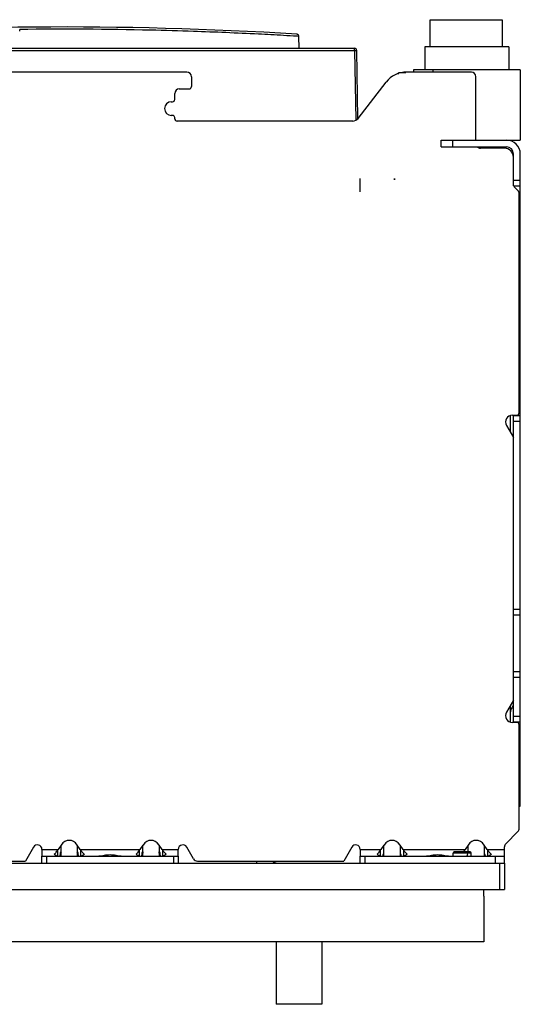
# Model space of a CAD drawing. Header units: millimetres. Extents: x 64 to 504, y 175 to 608.
# Tile 3 of 3: x 283 to 504, y 175 to 608. Entities that reach past the tile are written whole.
import ezdxf

# ---------------------------------------------------------------- set-up
doc = ezdxf.new("R2010")
doc.units = ezdxf.units.MM
doc.header["$LTSCALE"] = 50.95226
doc.layers.get('0').update_dxf_attribs({"linetype": 'CONTINUOUS'})

msp = doc.modelspace()

# ---------------------------------------------------------------- linework, layer by layer
at = {"color": 7}
for p, q in [((463.89, 596.36), (463.89, 608.36)), ((463.89, 608.36), (495.64, 608.36)), ((495.64, 608.36), (495.64, 596.36)), ((283.38, 603.25), (283.38, 604.06)), ((406.17, 601.01), (405.35, 601.06)), ((406.25, 595.76), (406.17, 601.01)), ((174.47, 595.76), (430.64, 595.76)), ((174.47, 594.77), (430.64, 594.77)), ((430.64, 594.77), (430.64, 595.76)), ((430.64, 594.77), (431.18, 564.14)), ((432.17, 564.94), (431.64, 594.77)), ((461.57, 596.36), (461.57, 586.36)), ((498.57, 596.36), (461.57, 596.36)), ((498.57, 596.36), (498.57, 586.36)), ((356.91, 585.29), (188.33, 585.29)), ((449.64, 584.37), (450.29, 585.2)), ((450.29, 585.2), (453.21, 585.2)), ((482.07, 585.29), (453.61, 585.29)), ((456.57, 586.36), (456.57, 585.29)), ((503.57, 586.36), (456.57, 586.36)), ((465.07, 586.36), (465.07, 585.29)), ((503.57, 586.36), (503.57, 555.36)), ((358.91, 583.29), (358.91, 578.9)), ((432.21, 564.94), (444.52, 580.84)), ((484.07, 555.36), (484.07, 583.29)), ((353.57, 577.9), (357.91, 577.9)), ((350.07, 572.28), (350.57, 572.28)), ((351.57, 573.28), (351.57, 575.9)), ((350.57, 566.28), (350.07, 566.28)), ((351.57, 564.78), (351.57, 565.28)), ((429.84, 563.78), (352.57, 563.78)), ((468.77, 555.36), (503.57, 555.36)), ((468.77, 552.36), (468.77, 555.36)), ((473.77, 555.36), (473.77, 552.36)), ((468.77, 552.36), (497.57, 552.36)), ((496.57, 551.79), (486.07, 551.79)), ((494.32, 552.36), (494.89, 551.79)), ((500.57, 535.26), (500.57, 549.36)), ((503.57, 262.36), (503.57, 549.36)), ((432.96, 538.56), (432.96, 532.56)), ((432.99, 538.56), (432.99, 532.56)), ((448.13, 538.56), (448.13, 537.94)), ((448.16, 538.56), (448.16, 537.94)), ((500.57, 537.76), (503.57, 537.76)), ((500.57, 535.26), (503.57, 535.26)), ((501.15, 534.51), (502.48, 533.19)), ((503.07, 435.4), (503.07, 531.77)), ((503.57, 530.36), (503.07, 530.36)), ((503.07, 440.36), (503.57, 440.36)), ((499.07, 434.03), (499.07, 427.13)), ((500.07, 434.4), (502.07, 434.4)), ((500.57, 434.26), (503.57, 434.26)), ((500.57, 299.46), (500.57, 434.26)), ((497.47, 429.9), (500.57, 424.53)), ((500.57, 431.76), (503.57, 431.76)), ((503.57, 348.96), (500.57, 348.96)), ((503.57, 346.46), (500.57, 346.46)), ((503.57, 321.46), (500.57, 321.46)), ((503.57, 318.96), (500.57, 318.96)), ((500.57, 309.07), (497.47, 303.7)), ((500.22, 308.46), (500.57, 308.46)), ((499.07, 306.47), (499.07, 299.56)), ((502.07, 299.2), (500.07, 299.2)), ((500.57, 301.96), (503.57, 301.96)), ((500.57, 299.46), (503.57, 299.46)), ((503.07, 252.58), (503.07, 298.2)), ((503.57, 293.36), (503.07, 293.36)), ((503.07, 262.36), (503.57, 262.36)), ((502.48, 251.16), (497.15, 245.84)), ((289.42, 244.35), (285.89, 238.25)), ((293.15, 243.35), (300.25, 243.35)), ((293.15, 243.35), (293.15, 240.35)), ((299.96, 242.9), (299.96, 240.38)), ((301.61, 245.27), (300.25, 243.35)), ((301.61, 240.35), (301.61, 245.27)), ((310.04, 243.35), (308.68, 245.27)), ((308.68, 245.27), (308.68, 240.35)), ((310.04, 243.35), (336.25, 243.35)), ((310.33, 240.38), (310.33, 242.9)), ((335.96, 242.9), (335.96, 240.38)), ((337.61, 245.27), (336.25, 243.35)), ((337.61, 240.35), (337.61, 245.27)), ((346.04, 243.35), (344.68, 245.27)), ((344.68, 245.27), (344.68, 240.35)), ((346.04, 243.35), (353.15, 243.35)), ((346.33, 240.38), (346.33, 242.9)), ((353.15, 240.35), (353.15, 243.35)), ((359.82, 239.25), (356.88, 244.35)), ((429.42, 244.35), (425.89, 238.25)), ((433.15, 243.35), (442.25, 243.35)), ((433.15, 243.35), (433.15, 240.35)), ((441.96, 242.9), (441.96, 240.38)), ((443.61, 245.27), (442.25, 243.35)), ((443.61, 240.35), (443.61, 245.27)), ((452.04, 243.35), (450.68, 245.27)), ((450.68, 245.27), (450.68, 240.35)), ((452.04, 243.35), (479.25, 243.35)), ((452.33, 240.38), (452.33, 242.9)), ((478.96, 242.9), (478.96, 242.26)), ((480.61, 245.27), (479.25, 243.35)), ((480.61, 242.26), (480.61, 245.27)), ((489.04, 243.35), (487.68, 245.27)), ((487.68, 245.27), (487.68, 240.35)), ((489.04, 243.35), (496.57, 243.35)), ((489.33, 240.38), (489.33, 242.9)), ((496.57, 237.35), (496.57, 244.42)), ((252.4, 238.25), (285.89, 238.25)), ((293.15, 240.35), (353.15, 240.35)), ((293.15, 237.35), (293.15, 240.35)), ((295.15, 240.35), (295.15, 237.35)), ((301.14, 242.04), (301.13, 240.5)), ((301.78, 242.04), (301.14, 242.04)), ((309.14, 242.04), (308.49, 242.04)), ((309.13, 240.5), (309.14, 242.04)), ((337.14, 242.04), (337.13, 240.5)), ((337.78, 242.04), (337.14, 242.04)), ((345.14, 242.04), (344.49, 242.04)), ((345.13, 240.5), (345.14, 242.04)), ((351.15, 237.35), (351.15, 240.35)), ((353.15, 240.35), (353.15, 237.35)), ((361.56, 238.25), (425.89, 238.25)), ((387.57, 238.25), (387.57, 237.26)), ((433.15, 240.35), (496.57, 240.35)), ((433.15, 237.35), (433.15, 240.35)), ((435.15, 240.35), (435.15, 237.35)), ((443.14, 241.14), (443.13, 240.05)), ((443.44, 241.14), (443.14, 241.14)), ((451.14, 241.14), (450.83, 241.14)), ((451.13, 240.05), (451.14, 241.14)), ((482, 241.76), (474, 241.76)), ((474, 240.35), (474, 241.76)), ((481.5, 242.26), (474.5, 242.26)), ((480.14, 241.14), (480.13, 240.05)), ((480.44, 241.14), (480.14, 241.14)), ((482, 240.35), (482, 241.76)), ((488.14, 241.14), (487.83, 241.14)), ((488.13, 240.05), (488.14, 241.14)), ((492.57, 240.35), (492.57, 237.35)), ((157.04, 237.26), (496.57, 237.26)), ((293.15, 237.35), (353.15, 237.35)), ((433.15, 237.35), (496.57, 237.35)), ((474, 237.26), (474, 237.35)), ((482, 237.26), (482, 237.35)), ((494.57, 225.76), (494.57, 237.26)), ((496.57, 237.26), (496.57, 225.76)), ((182.57, 225.76), (496.57, 225.76)), ((487.52, 222.76), (487.57, 225.76)), ((487.52, 222.76), (487.52, 202.76)), ((487.52, 202.76), (191.62, 202.76)), ((396.25, 202.76), (396.25, 175.21)), ((416.25, 202.76), (416.25, 175.21)), ((416.25, 175.21), (396.25, 175.21))]:
    msp.add_line(p, q, dxfattribs=at)
for points in [[(406.17, 601.01), (406.05, 601.02), (405.18, 601.07)], [(406.17, 601.01), (406.14, 601.24), (405.95, 601.61), (405.23, 601.99)]]:
    msp.add_lwpolyline(points, dxfattribs=at)
for centre, radius, start, end in [((302.56, -1061.27), 1666.42, 86.46744, 94.40827), ((430.64, 594.76), 1, 0.9999, 90), ((356.91, 583.29), 2, 0, 90), ((453.61, 573.8), 11.49, 90, 142.2289), ((482.07, 583.29), 2, 0, 90), ((353.57, 575.9), 2, 90, 180), ((357.91, 578.9), 1, 270, 360), ((350.07, 569.28), 3, 90, 270), ((350.57, 573.28), 1, 270, 360), ((350.57, 565.28), 1, 0, 90), ((352.57, 564.78), 1, 180, 270), ((429.84, 566.78), 3, 270, 322.2289), ((497.57, 549.36), 6, 0, 90), ((486.07, 553.79), 2, 226.1791, 270), ((496.57, 547.79), 4, 0, 90), ((497.57, 549.36), 3, 0, 90), ((502.57, 535.93), 2, 199.6752, 225), ((501.07, 531.77), 2, 0, 45), ((500.07, 431.4), 3, 90, 210), ((502.07, 435.4), 1, 270, 360), ((500.07, 302.2), 3, 150, 270), ((504.96, 302.77), 5.89, 166.0368, 179.9532), ((502.07, 298.2), 1, 0, 90), ((501.07, 252.58), 2, 315, 360), ((291.15, 243.35), 2, 0, 150), ((355.15, 243.35), 2, 30, 180), ((431.15, 243.35), 2, 0, 150), ((498.57, 244.42), 2, 135, 180), ((361.56, 240.25), 2, 210, 270), ((474.5, 241.76), 0.5, 90, 180), ((472.87, 246.64), 7.15, 322.2186, 322.7325), ((481.5, 241.76), 0.5, 0, 90), ((397.57, 242.26), 5, 233.9623, 270)]:
    msp.add_arc(centre, radius, start, end, dxfattribs=at)
for centre, major_axis, ratio, start_param, end_param in [((305.15, 240.27), (0, 7.07), 0.707107, -0.785245, 0.785245), ((341.15, 240.27), (0, 7.07), 0.707107, -0.785245, 0.785245), ((447.15, 240.27), (0, 7.07), 0.707107, -0.785245, 0.785245), ((484.15, 240.27), (0, 7.07), 0.707107, -0.785245, 0.785245), ((302.38, 243.35), (2.77, 2.77), 0.414214, 1.963648, 2.113606), ((307.92, 243.35), (2.77, -2.77), 0.414214, 1.027987, 1.177944), ((338.38, 243.35), (2.77, 2.77), 0.414214, 1.963648, 2.113606), ((343.92, 243.35), (2.77, -2.77), 0.414214, 1.027987, 1.177944), ((444.38, 243.35), (2.77, 2.77), 0.414214, 1.963648, 2.113606), ((449.92, 243.35), (2.77, -2.77), 0.414214, 1.027987, 1.177944), ((481.38, 243.35), (2.77, 2.77), 0.414214, 1.963648, 2.113606), ((486.92, 243.35), (2.77, -2.77), 0.414214, 1.027987, 1.177944)]:
    msp.add_ellipse(centre, major_axis=major_axis, ratio=ratio, start_param=start_param, end_param=end_param, dxfattribs=at)
for points, knots in [([(359.79, 603.2), (353.51, 603.41), (328.04, 604.14), (302.56, 604.29), (283.38, 604.06)], [0, 0, 0, 0, 0.246687, 1, 1, 1, 1]), ([(405.35, 601.06), (403.37, 601.17), (397.71, 601.51), (382.53, 602.31), (369.32, 602.88), (359.79, 603.2)], [0, 0, 0, 0, 0.130679, 0.372603, 1, 1, 1, 1]), ([(430.64, 594.77), (430.77, 594.78), (430.96, 594.78), (431.19, 594.78), (431.34, 594.78), (431.46, 594.78), (431.56, 594.78), (431.6, 594.77), (431.64, 594.78), (431.64, 594.77)], [0, 0, 0, 0, 0.38252, 0.555398, 0.706801, 0.831041, 0.923531, 0.980451, 1, 1, 1, 1]), ([(500.57, 306.73), (500.41, 306.54), (499.82, 305.79), (499.41, 304.89), (499.24, 304.19)], [0, 0, 0, 0, 0.253563, 1, 1, 1, 1]), ([(503.35, 292.86), (503.38, 292.9), (503.49, 293.04), (503.57, 293.23), (503.57, 293.36)], [0, 0, 0, 0, 0.285623, 1, 1, 1, 1]), ([(298.55, 241.23), (298.68, 241.34), (299.21, 241.84), (299.67, 242.42), (299.96, 242.9)], [0, 0, 0, 0, 0.233327, 1, 1, 1, 1]), ([(310.33, 242.9), (310.43, 242.73), (310.84, 242.13), (311.34, 241.58), (311.75, 241.23)], [0, 0, 0, 0, 0.265092, 1, 1, 1, 1]), ([(334.55, 241.23), (334.68, 241.34), (335.21, 241.84), (335.67, 242.42), (335.96, 242.9)], [0, 0, 0, 0, 0.233327, 1, 1, 1, 1]), ([(346.33, 242.9), (346.43, 242.73), (346.84, 242.13), (347.34, 241.58), (347.75, 241.23)], [0, 0, 0, 0, 0.265092, 1, 1, 1, 1]), ([(440.55, 241.23), (440.68, 241.34), (441.21, 241.84), (441.67, 242.42), (441.96, 242.9)], [0, 0, 0, 0, 0.233327, 1, 1, 1, 1]), ([(452.33, 242.9), (452.43, 242.73), (452.84, 242.13), (453.34, 241.58), (453.75, 241.23)], [0, 0, 0, 0, 0.265092, 1, 1, 1, 1]), ([(489.33, 242.9), (489.43, 242.73), (489.84, 242.13), (490.34, 241.58), (490.75, 241.23)], [0, 0, 0, 0, 0.265092, 1, 1, 1, 1]), ([(299.08, 240.82), (299.03, 240.85), (298.85, 240.98), (298.68, 241.12), (298.55, 241.23)], [0, 0, 0, 0, 0.239618, 1, 1, 1, 1]), ([(299.96, 240.38), (299.89, 240.4), (299.58, 240.5), (299.29, 240.67), (299.08, 240.82)], [0, 0, 0, 0, 0.216717, 1, 1, 1, 1]), ([(301.13, 240.5), (301.13, 240.68), (301.18, 241.05), (301.41, 241.58), (301.64, 241.89), (301.78, 242.04)], [0, 0, 0, 0, 0.319451, 0.649754, 1, 1, 1, 1]), ([(308.49, 242.04), (308.63, 241.89), (308.86, 241.58), (309.08, 241.05), (309.13, 240.68), (309.13, 240.5)], [0, 0, 0, 0, 0.350088, 0.680362, 1, 1, 1, 1]), ([(311.21, 240.82), (311.14, 240.76), (310.86, 240.59), (310.56, 240.44), (310.33, 240.38)], [0, 0, 0, 0, 0.281608, 1, 1, 1, 1]), ([(311.75, 241.23), (311.7, 241.19), (311.53, 241.04), (311.35, 240.91), (311.21, 240.82)], [0, 0, 0, 0, 0.26005, 1, 1, 1, 1]), ([(323.15, 240.91), (322.27, 240.91), (321, 240.74), (319.38, 240.44), (318.61, 240.35), (318.24, 240.35)], [0, 0, 0, 0, 0.530286, 0.776742, 1, 1, 1, 1]), ([(328.05, 240.35), (327.68, 240.35), (326.91, 240.44), (325.3, 240.74), (324.02, 240.91), (323.15, 240.91)], [0, 0, 0, 0, 0.223257, 0.469713, 1, 1, 1, 1]), ([(335.08, 240.82), (335.03, 240.85), (334.85, 240.98), (334.68, 241.12), (334.55, 241.23)], [0, 0, 0, 0, 0.239618, 1, 1, 1, 1]), ([(335.96, 240.38), (335.89, 240.4), (335.58, 240.5), (335.29, 240.67), (335.08, 240.82)], [0, 0, 0, 0, 0.216717, 1, 1, 1, 1]), ([(337.13, 240.5), (337.13, 240.68), (337.18, 241.05), (337.41, 241.58), (337.64, 241.89), (337.78, 242.04)], [0, 0, 0, 0, 0.319451, 0.649754, 1, 1, 1, 1]), ([(344.49, 242.04), (344.63, 241.89), (344.86, 241.58), (345.08, 241.05), (345.13, 240.68), (345.13, 240.5)], [0, 0, 0, 0, 0.350088, 0.680362, 1, 1, 1, 1]), ([(347.21, 240.82), (347.14, 240.76), (346.86, 240.59), (346.56, 240.44), (346.33, 240.38)], [0, 0, 0, 0, 0.281608, 1, 1, 1, 1]), ([(347.75, 241.23), (347.7, 241.19), (347.53, 241.04), (347.35, 240.91), (347.21, 240.82)], [0, 0, 0, 0, 0.26005, 1, 1, 1, 1]), ([(441.08, 240.82), (441.03, 240.85), (440.85, 240.98), (440.68, 241.12), (440.55, 241.23)], [0, 0, 0, 0, 0.239618, 1, 1, 1, 1]), ([(441.96, 240.38), (441.89, 240.4), (441.58, 240.5), (441.29, 240.67), (441.08, 240.82)], [0, 0, 0, 0, 0.216717, 1, 1, 1, 1]), ([(443.13, 240.05), (443.13, 240.17), (443.16, 240.43), (443.26, 240.79), (443.38, 241.02), (443.44, 241.14)], [0, 0, 0, 0, 0.326156, 0.657888, 1, 1, 1, 1]), ([(450.83, 241.14), (450.89, 241.02), (451.01, 240.79), (451.11, 240.43), (451.13, 240.17), (451.13, 240.05)], [0, 0, 0, 0, 0.341967, 0.673689, 1, 1, 1, 1]), ([(453.21, 240.82), (453.14, 240.76), (452.86, 240.59), (452.56, 240.44), (452.33, 240.38)], [0, 0, 0, 0, 0.281608, 1, 1, 1, 1]), ([(453.75, 241.23), (453.7, 241.19), (453.53, 241.04), (453.35, 240.91), (453.21, 240.82)], [0, 0, 0, 0, 0.26005, 1, 1, 1, 1]), ([(467.15, 240.91), (466.27, 240.91), (465, 240.74), (463.38, 240.44), (462.61, 240.35), (462.24, 240.35)], [0, 0, 0, 0, 0.530286, 0.776742, 1, 1, 1, 1]), ([(472.05, 240.35), (471.68, 240.35), (470.91, 240.44), (469.3, 240.74), (468.02, 240.91), (467.15, 240.91)], [0, 0, 0, 0, 0.223257, 0.469713, 1, 1, 1, 1]), ([(480.13, 240.05), (480.13, 240.17), (480.16, 240.43), (480.26, 240.79), (480.38, 241.02), (480.44, 241.14)], [0, 0, 0, 0, 0.326156, 0.657888, 1, 1, 1, 1]), ([(487.83, 241.14), (487.89, 241.02), (488.01, 240.79), (488.11, 240.43), (488.13, 240.17), (488.13, 240.05)], [0, 0, 0, 0, 0.341967, 0.673689, 1, 1, 1, 1]), ([(490.21, 240.82), (490.14, 240.76), (489.86, 240.59), (489.56, 240.44), (489.33, 240.38)], [0, 0, 0, 0, 0.281608, 1, 1, 1, 1]), ([(490.75, 241.23), (490.7, 241.19), (490.53, 241.04), (490.35, 240.91), (490.21, 240.82)], [0, 0, 0, 0, 0.26005, 1, 1, 1, 1])]:
    msp.add_open_spline(points, degree=3, knots=knots, dxfattribs=at)
msp.add_open_spline([(478.56, 242.31), (478.7, 242.5), (478.84, 242.7), (478.96, 242.9)], degree=3, dxfattribs=at)

doc.saveas('drawing.dxf')
